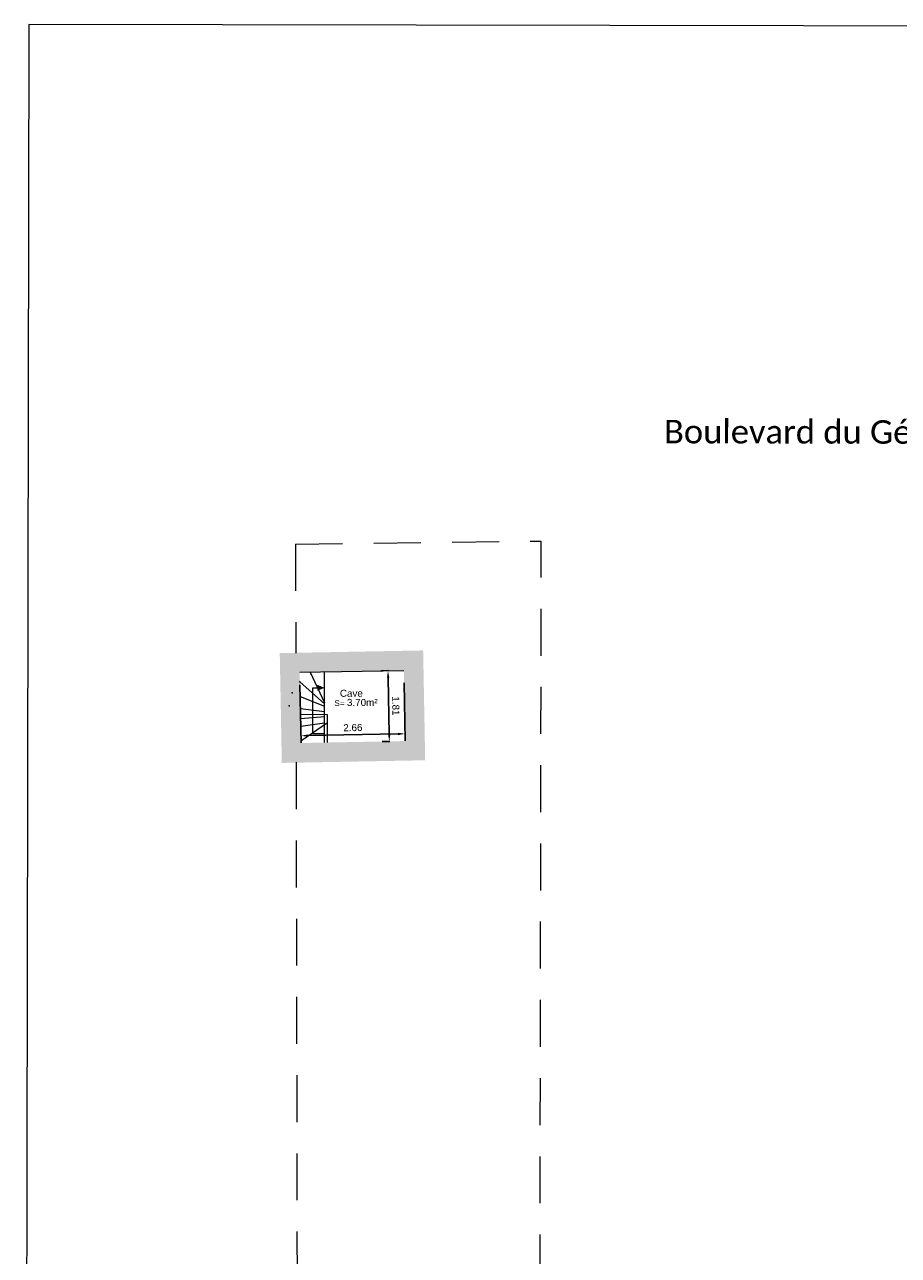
# Model space of a CAD drawing. Header units: metres. Extents: x -40 to 52, y -191 to 168.
# Tile 5 of 32: x -40 to -17, y -159 to -128. Entities that reach past the tile are written whole.
import ezdxf
from ezdxf.enums import TextEntityAlignment as Align

# ---------------------------------------------------------------- set-up
doc = ezdxf.new("R2010")
doc.units = ezdxf.units.M
doc.header["$LTSCALE"] = 2
doc.linetypes.add('Chemin', pattern=[0.5, 0.3, -0.2])
for name, color, linetype, lineweight in [('Cotation', 8, 'Continuous', 13), ('Escalier', 8, 'Continuous', 18), ('Etiq_Affectation', 7, 'Continuous', 18), ('Etiq_Surface', 7, 'Continuous', 18), ('Etiquette', 6, 'Continuous', 18), ('Hachures', 8, 'Continuous', 9), ('Menuiserie', 1, 'Continuous', 18), ('Mur_coupe', 7, 'Continuous', 18), ('Mur_vu', 8, 'Continuous', 18), ('Texte', 7, 'Continuous', 15)]:
    doc.layers.add(name, color=color, linetype=linetype, lineweight=lineweight)
for name, color, linetype, lineweight, plot in [('Etiq_Mesure_ou_non', 6, 'Continuous', 18, False), ('Etiq_Num_appart', 6, 'Continuous', 18, False), ('Etiq_Num_lot', 6, 'Continuous', 18, False), ('Etiq_Typologie', 6, 'Continuous', 18, False)]:
    doc.layers.add(name, color=color, linetype=linetype, lineweight=lineweight, plot=plot)
doc.styles.add('Legend', font='calibri.ttf')
doc.styles.get("Standard").update_dxf_attribs({"font": 'arial.ttf'})
doc.dimstyles.get("Standard").update_dxf_attribs({"dimtxt": 0.18, "dimasz": 0.18, "dimexe": 0.18, "dimexo": 0.0625, "dimgap": 0.09, "dimtad": 1, "dimzin": 0, "dimdsep": 46, "dimtxsty": 'Standard', "dimcen": 0.09, "dimadec": 0, "dimazin": 0, "dimtfac": 1, "dimtdec": 4, "dimtofl": 0, "dimtmove": 0, "dimatfit": 3, "dimfxl": 0, "dimtolj": 1, "dimtzin": 0, "dimarcsym": 0})

# ---------------------------------------------------------------- blocks, each defined once
blk = doc.blocks.new('*D243')
at = {"layer": 'Cotation', "color": 0, "linetype": 'ByBlock', "lineweight": -2, "transparency": 16777216}
for p, q in [((-30.314, -144.332), (-30.504, -144.335)), ((-30.32, -144.512), (-30.293, -145.96)), ((-30.28, -146.14), (-30.47, -146.143))]:
    blk.add_line(p, q, dxfattribs=at)
at = {"layer": 'Cotation', "color": 0, "transparency": 16777216}
for points in [[(-30.29, -144.511), (-30.35, -144.512), (-30.324, -144.332)], [(-30.263, -145.959), (-30.323, -145.961), (-30.29, -146.14)]]:
    blk.add_solid(points, dxfattribs=at)
at = {"layer": 'Defpoints', "color": 0, "transparency": 16777216}
for p in [(-30.252, -144.331), (-30.29, -146.14), (-30.218, -146.139)]:
    blk.add_point(p, dxfattribs=at)
at = {"layer": 'Cotation', "color": 11, "transparency": 16777216, "insert": (-30.125, -145.233), "char_height": 0.18, "attachment_point": 5, "rotation": 271.0623}
blk.add_mtext('\\A1;1.81', dxfattribs=at)
blk = doc.blocks.new('*D244')
at = {"layer": 'Cotation', "color": 0, "linetype": 'ByBlock', "lineweight": -2, "transparency": 16777216}
for p, q in [((-32.575, -144.694), (-32.547, -146.176)), ((-29.911, -144.644), (-29.883, -146.127)), ((-30.067, -145.95), (-32.371, -145.993))]:
    blk.add_line(p, q, dxfattribs=at)
at = {"layer": 'Cotation', "color": 0, "transparency": 16777216}
for points in [[(-32.371, -145.963), (-32.37, -146.023), (-32.551, -145.996)], [(-30.067, -145.92), (-30.066, -145.98), (-29.887, -145.947)]]:
    blk.add_solid(points, dxfattribs=at)
at = {"layer": 'Defpoints', "color": 0, "transparency": 16777216}
for p in [(-32.576, -144.631), (-29.912, -144.582), (-32.551, -145.996)]:
    blk.add_point(p, dxfattribs=at)
at = {"layer": 'Cotation', "color": 11, "transparency": 16777216, "insert": (-31.222, -145.789), "char_height": 0.18, "attachment_point": 5, "rotation": 1.0623}
blk.add_mtext('\\A1;2.66', dxfattribs=at)
blk = doc.blocks.new('Etiquette_Copro')
at = {"layer": 'Etiq_Affectation'}
blk.add_attdef('AFFECTATION', text='', height=0.16, rotation=360, dxfattribs=at).set_placement((0, 0), align=Align.CENTER)
at = {"layer": 'Etiq_Mesure_ou_non'}
blk.add_attdef('MESURE', text='', height=0.16, rotation=360, dxfattribs=at).set_placement((0, 0.686), align=Align.CENTER)
at = {"layer": 'Etiq_Num_appart'}
blk.add_attdef('NUMERO_APPARTEMENT', text='', height=0.16, rotation=360, dxfattribs=at).set_placement((0.003, -0.455), align=Align.CENTER)
at = {"layer": 'Etiq_Num_lot', "width": 0.7}
blk.add_attdef('NUMERO_LOT', text='', height=0.4, rotation=360, dxfattribs=at).set_placement((0, 0.227), align=Align.CENTER)
at = {"layer": 'Etiq_Surface'}
blk.add_text('S=', height=0.15, rotation=360, dxfattribs=at).set_placement((-0.435, -0.237))
blk.add_attdef('SURFACE', text='', height=0.15, rotation=360, dxfattribs=at).set_placement((-0.112, -0.287), align=Align.BOTTOM_LEFT)
at = {"layer": 'Etiq_Typologie'}
blk.add_attdef('TYPOLOGIE', text='', height=0.16, rotation=360, dxfattribs=at).set_placement((0.003, -0.855), align=Align.CENTER)

msp = doc.modelspace()

# ---------------------------------------------------------------- hatches: boundary and pattern name
at = {"layer": 'Hachures'}
h = msp.add_hatch(color=256, dxfattribs=at)
h.dxf.hatch_style = 1
h.paths.add_polyline_path([(-29.426, -143.815), (-33.09, -143.883), (-33.058, -145.58), (-32.558, -145.58), (-32.581, -144.374), (-29.917, -144.324), (-29.894, -145.58), (-29.393, -145.58)])
h = msp.add_hatch(color=256, dxfattribs=at)
h.dxf.hatch_style = 1
h.paths.add_polyline_path([(-29.393, -145.58), (-29.894, -145.58), (-29.883, -146.132), (-32.547, -146.182), (-32.558, -145.58), (-33.058, -145.58), (-33.038, -146.691), (-29.374, -146.623)])

# ---------------------------------------------------------------- linework, layer by layer
at = {"layer": 'Escalier', "flags": 128}
for points in [[(-32.312, -144.369), (-31.949, -145.158)], [(-31.95, -146.171), (-31.947, -144.362)], [(-32.576, -144.615), (-31.949, -145.178)], [(-32.569, -144.992), (-31.949, -145.238)], [(-31.95, -145.944), (-32.244, -145.944), (-32.242, -144.77), (-32.127, -144.77)], [(-32.563, -145.301), (-31.949, -145.378)], [(-31.949, -145.674), (-31.949, -145.118)], [(-32.559, -145.556), (-31.949, -145.508)], [(-31.949, -145.674), (-32.555, -145.756)]]:
    msp.add_lwpolyline(points, dxfattribs=at)
msp.add_lwpolyline([(-32.127, -144.77, 0.15, 0, 0), (-31.948, -144.771, 0, 0, 0)], format="xyseb", dxfattribs=at)
at = {"layer": 'Escalier'}
for p in [(-32.286, -144.427), (-32.576, -144.615), (-32.774, -144.897), (-32.853, -145.233)]:
    msp.add_point(p, dxfattribs=at)
at = {"layer": 'Menuiserie'}
msp.add_lwpolyline([(-39.61, -190.814), (4.94, -190.89), (5.047, -127.89), (-39.503, -127.814)], close=True, dxfattribs=at)
at = {"layer": 'Mur_coupe', "linetype": 'Chemin', "ltscale": 2, "flags": 128}
for points in [[(-32.687, -141.094), (-26.416, -141.021), (-26.452, -162.297), (-25.867, -162.298), (-25.867, -162.37), (-20.322, -162.38), (-20.321, -161.653)], [(-32.687, -141.094), (-32.681, -143.881)], [(-32.674, -146.673), (-32.61, -178.176)]]:
    msp.add_lwpolyline(points, dxfattribs=at)
at = {"layer": 'Mur_coupe', "flags": 128}
msp.add_lwpolyline([(-32.581, -144.374), (-29.917, -144.324)], dxfattribs=at)
at = {"layer": 'Mur_vu', "flags": 128}
for points in [[(-31.867, -146.169), (-31.866, -145.458), (-32.561, -145.456)], [(-31.866, -145.665), (-32.548, -146.135)]]:
    msp.add_lwpolyline(points, dxfattribs=at)

# ---------------------------------------------------------------- block references
at = {"layer": 'Etiquette'}
ref = msp.add_blockref('Etiquette_Copro', (-31.26, -145), dxfattribs=dict(at, rotation=359.9025560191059))
ref.add_attrib('AFFECTATION', 'Cave', dxfattribs={"layer": 'Etiq_Affectation', "height": 0.18, "rotation": 359.9026}).set_placement((-31.26, -145), align=Align.CENTER)
ref.add_attrib('SURFACE', '3.70m²', dxfattribs={"layer": 'Etiq_Surface', "height": 0.18, "rotation": 359.9026}).set_placement((-31.373, -145.288), align=Align.BOTTOM_LEFT)

# ---------------------------------------------------------------- texts
at = {"layer": 'Texte', "style": 'Legend'}
msp.add_text('Boulevard du Général De Gaulle', height=0.6, rotation=359.9026, dxfattribs=at).set_placement((-17.195, -138.209, -50.856), align=Align.MIDDLE)

# ---------------------------------------------------------------- dimensions: what is measured, and where the dimension line sits
at = {"layer": 'Cotation'}
for p1, p2, distance, picture, middle in [((-30.252, -144.331), (-30.218, -146.139), -0.072, '*D243', (-30.125, -145.233)), ((-29.912, -144.582), (-32.576, -144.631), 1.365, '*D244', (-31.222, -145.789))]:
    dim = msp.add_aligned_dim(p1=p1, p2=p2, distance=distance, dimstyle='Standard', override={"dimpost": '<>', "dimclrt": 11, "dimfxl": 5}, dxfattribs=at)
    dim.commit()
    dim.dimension.update_dxf_attribs({"geometry": picture, "text_midpoint": middle})

doc.saveas('drawing.dxf')
